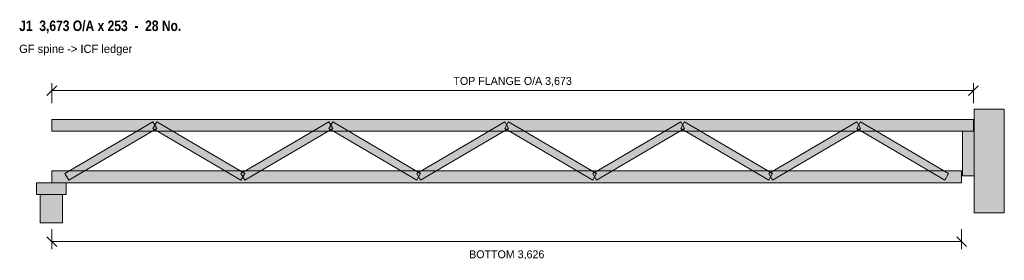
# Model space of a CAD drawing. Header units: millimetres. Extents: x 2356 to 6279, y 2015 to 2976.
import ezdxf
from ezdxf.enums import TextEntityAlignment as Align

# ---------------------------------------------------------------- set-up
doc = ezdxf.new("R2010")
doc.units = ezdxf.units.MM
for name, color, linetype in [('FILL-LIGHT', 7, 'Continuous'), ('FILL-MASONRY_FILL', 7, 'Continuous'), ('FILL-TIMBER', 7, 'Continuous'), ('LINE-C_595966', 7, 'Continuous'), ('LINE-C_6B451A', 7, 'Continuous'), ('LINE-C_735940', 7, 'Continuous'), ('LINE-C_B27326', 7, 'Continuous'), ('LINE-GREY', 7, 'Continuous'), ('LINE-INK', 7, 'Continuous'), ('TEXT-INK', 7, 'Continuous'), ('TEXT-STEEL_GREY', 7, 'Continuous'), ('TEXT-TLS_BLUE', 7, 'Continuous')]:
    doc.layers.add(name, color=color, linetype=linetype)
doc.styles.add('OpenSansCondensed-Bold', font='OpenSansCondensed-Bold.ttf')

msp = doc.modelspace()

# ---------------------------------------------------------------- hatches: boundary and pattern name
at = {"layer": 'FILL-LIGHT', "true_color": 0xdedee0}
h = msp.add_hatch(color=256, dxfattribs=at)
h.dxf.hatch_style = 1
h.paths.add_polyline_path([(6279.1, 2205), (6279.1, 2618), (6159.1, 2618), (6159.1, 2205)])
at = {"layer": 'FILL-LIGHT', "true_color": 0xccd1db}
h = msp.add_hatch(color=256, dxfattribs=at)
h.dxf.hatch_style = 1
h.paths.add_polyline_path([(2551.1, 2335.6), (2535.9, 2361.4), (2886.5, 2567.4), (2901.7, 2541.6)])
h = msp.add_hatch(color=256, dxfattribs=at)
h.dxf.hatch_style = 1
h.paths.add_polyline_path([(3237, 2335.6), (2886.5, 2541.6), (2901.7, 2567.4), (3252.2, 2361.4)])
h = msp.add_hatch(color=256, dxfattribs=at)
h.dxf.hatch_style = 1
h.paths.add_polyline_path([(3252.2, 2335.6), (3237, 2361.4), (3587.6, 2567.4), (3602.8, 2541.6)])
h = msp.add_hatch(color=256, dxfattribs=at)
h.dxf.hatch_style = 1
h.paths.add_polyline_path([(3938.2, 2335.6), (3587.6, 2541.6), (3602.8, 2567.4), (3953.3, 2361.4)])
h = msp.add_hatch(color=256, dxfattribs=at)
h.dxf.hatch_style = 1
h.paths.add_polyline_path([(3953.3, 2335.6), (3938.2, 2361.4), (4288.7, 2567.4), (4303.9, 2541.6)])
h = msp.add_hatch(color=256, dxfattribs=at)
h.dxf.hatch_style = 1
h.paths.add_polyline_path([(4639.3, 2335.6), (4288.7, 2541.6), (4303.9, 2567.4), (4654.5, 2361.4)])
h = msp.add_hatch(color=256, dxfattribs=at)
h.dxf.hatch_style = 1
h.paths.add_polyline_path([(4654.5, 2335.6), (4639.3, 2361.4), (4989.8, 2567.4), (5005, 2541.6)])
h = msp.add_hatch(color=256, dxfattribs=at)
h.dxf.hatch_style = 1
h.paths.add_polyline_path([(5340.4, 2335.6), (4989.8, 2541.6), (5005, 2567.4), (5355.6, 2361.4)])
h = msp.add_hatch(color=256, dxfattribs=at)
h.dxf.hatch_style = 1
h.paths.add_polyline_path([(5355.6, 2335.6), (5340.4, 2361.4), (5691, 2567.4), (5706.2, 2541.6)])
h = msp.add_hatch(color=256, dxfattribs=at)
h.dxf.hatch_style = 1
h.paths.add_polyline_path([(6041.5, 2335.6), (5691, 2541.6), (5706.2, 2567.4), (6056.7, 2361.4)])
at = {"layer": 'FILL-MASONRY_FILL', "true_color": 0xf7f0e0}
h = msp.add_hatch(color=256, dxfattribs=at)
h.dxf.hatch_style = 1
h.paths.add_polyline_path([(2526, 2165), (2526, 2278), (2437, 2278), (2437, 2165)])
at = {"layer": 'FILL-TIMBER', "true_color": 0xeddbb8}
h = msp.add_hatch(color=256, dxfattribs=at)
h.dxf.hatch_style = 1
h.paths.add_polyline_path([(2483.5, 2531), (2483.5, 2578), (6156.1, 2578), (6156.1, 2531)])
at = {"layer": 'FILL-TIMBER', "true_color": 0xedcc99}
h = msp.add_hatch(color=256, dxfattribs=at)
h.dxf.hatch_style = 1
h.paths.add_polyline_path([(6159.1, 2353), (6159.1, 2531), (6112.1, 2531), (6112.1, 2353)])
at = {"layer": 'FILL-TIMBER', "true_color": 0xeddbb8}
h = msp.add_hatch(color=256, dxfattribs=at)
h.dxf.hatch_style = 1
h.paths.add_polyline_path([(2483.5, 2325), (2483.5, 2372), (6109.1, 2372), (6109.1, 2325)])
at = {"layer": 'FILL-TIMBER', "true_color": 0xe6dbcc}
h = msp.add_hatch(color=256, dxfattribs=at)
h.dxf.hatch_style = 1
h.paths.add_polyline_path([(2541, 2278), (2541, 2325), (2422, 2325), (2422, 2278)])

# ---------------------------------------------------------------- linework, layer by layer
at = {"layer": 'LINE-C_595966', "lineweight": 5}
for points in [[(2551.1, 2335.6), (2535.9, 2361.4), (2886.5, 2567.4), (2901.7, 2541.6)], [(3237, 2335.6), (2886.5, 2541.6), (2901.7, 2567.4), (3252.2, 2361.4)], [(3252.2, 2335.6), (3237, 2361.4), (3587.6, 2567.4), (3602.8, 2541.6)], [(3938.2, 2335.6), (3587.6, 2541.6), (3602.8, 2567.4), (3953.3, 2361.4)], [(3953.3, 2335.6), (3938.2, 2361.4), (4288.7, 2567.4), (4303.9, 2541.6)], [(4639.3, 2335.6), (4288.7, 2541.6), (4303.9, 2567.4), (4654.5, 2361.4)], [(4654.5, 2335.6), (4639.3, 2361.4), (4989.8, 2567.4), (5005, 2541.6)], [(5340.4, 2335.6), (4989.8, 2541.6), (5005, 2567.4), (5355.6, 2361.4)], [(5355.6, 2335.6), (5340.4, 2361.4), (5691, 2567.4), (5706.2, 2541.6)], [(6041.5, 2335.6), (5691, 2541.6), (5706.2, 2567.4), (6056.7, 2361.4)]]:
    msp.add_lwpolyline(points, close=True, dxfattribs=at)
at = {"layer": 'LINE-C_6B451A', "lineweight": 5}
for points in [[(2483.5, 2531), (2483.5, 2578), (6156.1, 2578), (6156.1, 2531)], [(2483.5, 2325), (2483.5, 2372), (6109.1, 2372), (6109.1, 2325)]]:
    msp.add_lwpolyline(points, close=True, dxfattribs=at)
at = {"layer": 'LINE-C_735940', "lineweight": 5}
for points in [[(2541, 2278), (2541, 2325), (2422, 2325), (2422, 2278)], [(2526, 2165), (2526, 2278), (2437, 2278), (2437, 2165)]]:
    msp.add_lwpolyline(points, close=True, dxfattribs=at)
at = {"layer": 'LINE-C_B27326', "lineweight": 5}
msp.add_lwpolyline([(6159.1, 2353), (6159.1, 2531), (6112.1, 2531), (6112.1, 2353)], close=True, dxfattribs=at)
at = {"layer": 'LINE-GREY', "lineweight": 5}
msp.add_lwpolyline([(6279.1, 2205), (6279.1, 2618), (6159.1, 2618), (6159.1, 2205)], close=True, dxfattribs=at)
at = {"layer": 'LINE-INK', "lineweight": 5}
for p, q in [((2464.1, 2673.6), (2502.9, 2712.4)), ((2483.5, 2643), (2483.5, 2723)), ((6136.7, 2673.6), (6175.5, 2712.4)), ((6156.1, 2643), (6156.1, 2723)), ((2483.5, 2693), (6156.1, 2693)), ((2483.5, 2140), (2483.5, 2060)), ((6109.1, 2140), (6109.1, 2060)), ((2464.1, 2109.4), (2502.9, 2070.6)), ((2483.5, 2090), (6109.1, 2090)), ((6089.7, 2109.4), (6128.5, 2070.6))]:
    msp.add_line(p, q, dxfattribs=at)

# ---------------------------------------------------------------- texts
at = {"layer": 'TEXT-INK'}
for s, p in [('TOP FLANGE O/A 3,673', (4319.8, 2715.5)), ('BOTTOM 3,626', (4296.3, 2023.4))]:
    msp.add_text(s, height=31.75, dxfattribs=at).set_placement(p, align=Align.CENTER)
at = {"layer": 'TEXT-STEEL_GREY'}
msp.add_text('GF spine -> ICF ledger', height=33.02, dxfattribs=at).set_placement((2353.5, 2843))
at = {"layer": 'TEXT-TLS_BLUE', "style": 'OpenSansCondensed-Bold'}
msp.add_text('J1  3,673 O/A x 253  -  28 No.', height=41.91, dxfattribs=at).set_placement((2353.5, 2930.5))

doc.saveas('drawing.dxf')
